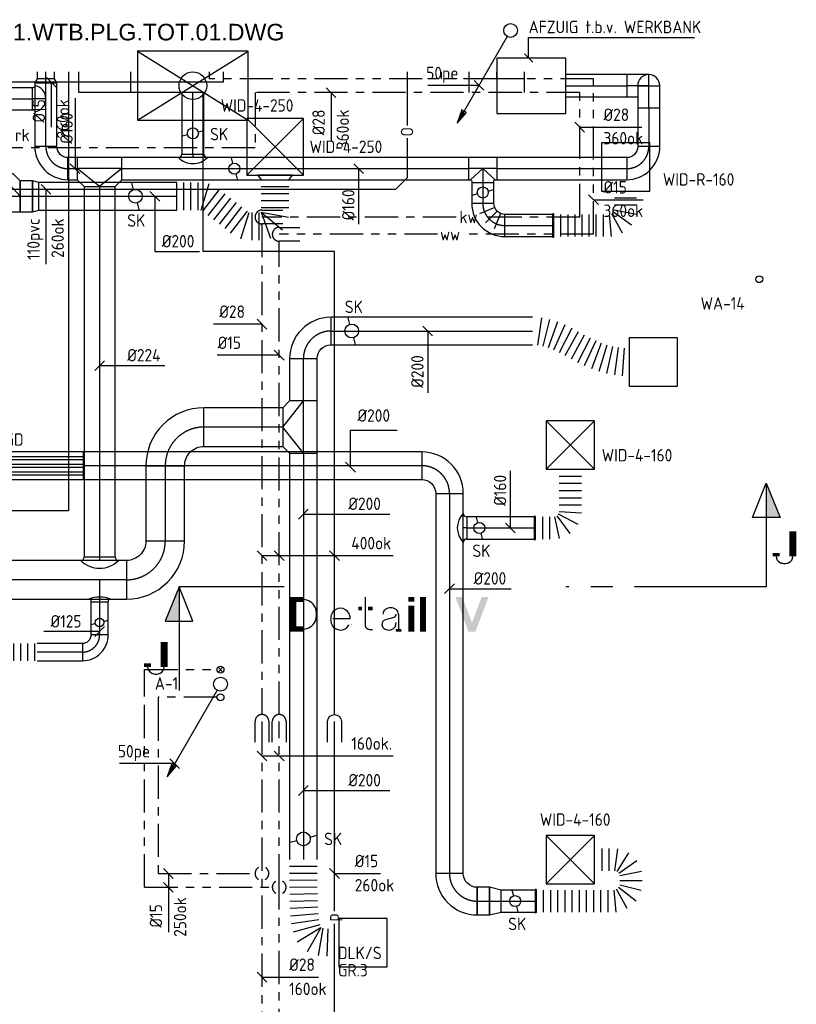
# Model space of a CAD drawing. Header units: millimetres. Extents: x 83336 to 140913, y 137697 to 176199.
# Tile 45 of 45: x 126646 to 132268, y 168753 to 175878. Entities that reach past the tile are written whole.
import ezdxf
from ezdxf.enums import TextEntityAlignment as Align

# ---------------------------------------------------------------- set-up
doc = ezdxf.new("R2010")
doc.units = ezdxf.units.MM
doc.header["$LTSCALE"] = 50
for name, pattern in [('CENTER2', [28.575, 19.05, -3.175, 3.175, -3.175]), ('CENTRE2', [28.575, 19.05, -3.175, 3.175, -3.175]), ('KOUDWATER', [8.4, 4.8, -1.2, 1.2, -1.2]), ('RECIR', [13.2, 4.8, -1.2, 1.2, -1.2, 1.2, -1.2, 1.2, -1.2]), ('WARMWATER', [10.8, 4.8, -1.2, 1.2, -1.2, 1.2, -1.2])]:
    doc.linetypes.add(name, pattern=pattern)
doc.layers.get('0').update_dxf_attribs({"linetype": 'CONTINUOUS'})
for name, color, linetype in [('00---0--FM-TEKST', 7, 'CONTINUOUS'), ('WL52----_PIJL', 2, 'CONTINUOUS'), ('WL522---_ONTL', 4, 'CONTINUOUS'), ('WL530000_WWC', 2, 'RECIR'), ('WL531---_SYMBOOL', 2, 'CONTINUOUS'), ('WL5310--_KW', 2, 'KOUDWATER'), ('WL532---_SYMBOOL', 2, 'CONTINUOUS'), ('WL5320--_WW', 2, 'WARMWATER'), ('WL540000_Z', 1, 'CONTINUOUS'), ('WL5420--_PERSL', 1, 'CONTINUOUS'), ('WL5611--_CV-A', 3, 'CONTINUOUS'), ('WL5771--_T_FLEX-C', 2, 'CONTINUOUS'), ('WL5771--_T_KANAAL-C', 3, 'CONTINUOUS'), ('WL5771--_T_KANAAL-H', 1, 'CONTINUOUS'), ('WL5771--_T_ORNAMENT-C', 2, 'CONTINUOUS'), ('WL5772--_R_FLEX-C', 2, 'CONTINUOUS'), ('WL5772--_R_KANAAL-C', 4, 'CONTINUOUS'), ('WL5772--_R_KANAAL-H', 1, 'CONTINUOUS'), ('WL5772--_R_ORNAMENT-C', 2, 'CONTINUOUS'), ('WL5773--_HARTLIJN', 1, 'CENTER2'), ('WM520---_MATEN-B', 1, 'CONTINUOUS'), ('WM530---_MATEN-B', 1, 'CONTINUOUS'), ('WM540---_MATEN-B', 1, 'CONTINUOUS'), ('WM570---_R_MATEN-B', 1, 'CONTINUOUS'), ('WM570---_T_MATEN-B', 1, 'CONTINUOUS'), ('WM5771--_T_MATEN-B', 1, 'CONTINUOUS'), ('WM5772--_R_MATEN-B', 1, 'CONTINUOUS'), ('WT52----_BIJSCHRIFT', 7, 'CONTINUOUS'), ('WT522---_CODE', 1, 'CONTINUOUS'), ('WT531---_CODE', 1, 'CONTINUOUS'), ('WT532---_CODE', 1, 'CONTINUOUS'), ('WT542---_CODE', 1, 'CONTINUOUS'), ('WT5771--_BIJSCHRIFT', 7, 'CONTINUOUS'), ('WT5772--_BIJSCHRIFT', 7, 'CONTINUOUS')]:
    doc.layers.add(name, color=color, linetype=linetype)
doc.styles.add('1', font='BUROTEXT', dxfattribs={"height": 90})
doc.styles.add('LZ-MAATVOEREN', font='simplex.shx')
doc.styles.add('MAATVOERING', font='iso.shx')
doc.styles.add('NORTXT', font='isocp.shx')
doc.styles.add('SA-BEMATEN', font='iso.shx')
doc.styles.get("Standard").update_dxf_attribs({"font": 'iso.shx'})
doc.dimstyles.get("Standard").update_dxf_attribs({"dimtxt": 0.18, "dimasz": 0.18, "dimexe": 0.18, "dimexo": 0.0625, "dimgap": 0.09, "dimtad": 0, "dimtih": 1, "dimtoh": 1, "dimdec": 4, "dimzin": 0, "dimdsep": 46, "dimtxsty": 'Standard', "dimcen": 0.09, "dimadec": 0, "dimazin": 0, "dimtfac": 1, "dimtdec": 4, "dimtofl": 0, "dimtmove": 0, "dimatfit": 3, "dimfxl": 1, "dimtolj": 1, "dimtzin": 0, "dimarcsym": 0})

# ---------------------------------------------------------------- blocks, each defined once
blk = doc.blocks.new('KARO')
for p, q in [((1, 0.5), (0, 0.5)), ((0, -0.5), (1, -0.5))]:
    blk.add_line(p, q)
at = {"layer": 'WL5773--_HARTLIJN'}
blk.add_line((0, 0), (1, 0), dxfattribs=at)
blk = doc.blocks.new('OBO28000090H')
blk.add_lwpolyline([(140, -280, 0.414214), (-280, 140), (-280, -140, -0.414214), (-140, -280)], format="xyb", close=True)
at = {"invisible_edges": 15}
for points in [[(-255.7, -142.1), (-207.1, 133.6), (-280, 140), (-280, -140)], [(-232.1, -148.4), (-136.4, 114.7), (-207.1, 133.6), (-255.7, -142.1)], [(-210, -158.8), (-70, 83.7), (-136.4, 114.7), (-232.1, -148.4)], [(-190, -172.8), (-10, 41.7), (-70, 83.7), (-210, -158.8)], [(-172.8, -190), (41.7, -10), (-10, 41.7), (-190, -172.8)], [(-158.8, -210), (83.7, -70), (41.7, -10), (-172.8, -190)], [(-148.4, -232.1), (114.7, -136.4), (83.7, -70), (-158.8, -210)], [(-142.1, -255.7), (133.6, -207.1), (114.7, -136.4), (-148.4, -232.1)], [(-140, -280), (140, -280), (133.6, -207.1), (-142.1, -255.7)]]:
    blk.add_3dface(points, dxfattribs=at)
at = {"layer": 'WL5773--_HARTLIJN'}
blk.add_arc((-280, -280), 280, 0, 90, dxfattribs=at)
blk = doc.blocks.new('OBO20000090H')
blk.add_lwpolyline([(100, -200, 0.414214), (-200, 100), (-200, -100, -0.414214), (-100, -200)], format="xyb", close=True)
at = {"invisible_edges": 15}
for points in [[(-182.6, -101.5), (-147.9, 95.4), (-200, 100), (-200, -100)], [(-165.8, -106), (-97.4, 81.9), (-147.9, 95.4), (-182.6, -101.5)], [(-150, -113.4), (-50, 59.8), (-97.4, 81.9), (-165.8, -106)], [(-135.7, -123.4), (-7.2, 29.8), (-50, 59.8), (-150, -113.4)], [(-123.4, -135.7), (29.8, -7.2), (-7.2, 29.8), (-135.7, -123.4)], [(-113.4, -150), (59.8, -50), (29.8, -7.2), (-123.4, -135.7)], [(-106, -165.8), (81.9, -97.4), (59.8, -50), (-113.4, -150)], [(-101.5, -182.6), (95.4, -147.9), (81.9, -97.4), (-106, -165.8)], [(-100, -200), (100, -200), (95.4, -147.9), (-101.5, -182.6)]]:
    blk.add_3dface(points, dxfattribs=at)
at = {"layer": 'WL5773--_HARTLIJN'}
blk.add_arc((-200, -200), 200, 0, 90, dxfattribs=at)
blk = doc.blocks.new('OTS20020028000H')
blk.add_lwpolyline([(-190, -100), (190, -100), (190, 100), (140, 150), (-140, 150), (-190, 100)], close=True)
at = {"layer": 'WL5772--_R_KANAAL-H'}
blk.add_lwpolyline([(-190, 0), (0, 150), (190, 0)], dxfattribs=at)
at = {"layer": 'WL5773--_HARTLIJN'}
blk.add_line((-190, 0), (190, 0), dxfattribs=at)
blk = doc.blocks.new('ORK20000000')
at = {"layer": 'WL5772--_R_KANAAL-H'}
for p, q in [((48.3, 12.9), (96.6, 25.9)), ((-48.3, -12.9), (-96.6, -25.9))]:
    blk.add_line(p, q, dxfattribs=at)
blk.add_circle((0, 0), 50, dxfattribs=at)
blk = doc.blocks.new('MVLINE')
blk.add_line((35.4, -35.4), (-35.4, 35.4))
blk = doc.blocks.new('OZA28002240900')
blk.add_lwpolyline([(-137, 0, 0.414214), (-112, 25), (112, 25, 0.414214), (137, 0, 0.414214)], format="xyb")
at = {"layer": 'WL5772--_R_KANAAL-H'}
blk.add_arc((0, 137), 193.7, 225, 315, dxfattribs=at)
at = {"layer": 'WL5773--_HARTLIJN'}
blk.add_line((0, 25), (0, 0), dxfattribs=at)
blk = doc.blocks.new('OBO16000090H')
blk.add_lwpolyline([(80, -160, 0.414214), (-160, 80), (-160, -80, -0.414214), (-80, -160)], format="xyb", close=True)
at = {"invisible_edges": 15}
for points in [[(-146.1, -81.2), (-118.3, 76.4), (-160, 80), (-160, -80)], [(-132.6, -84.8), (-77.9, 65.5), (-118.3, 76.4), (-146.1, -81.2)], [(-120, -90.7), (-40, 47.8), (-77.9, 65.5), (-132.6, -84.8)], [(-108.6, -98.7), (-5.7, 23.9), (-40, 47.8), (-120, -90.7)], [(-98.7, -108.6), (23.9, -5.7), (-5.7, 23.9), (-108.6, -98.7)], [(-90.7, -120), (47.8, -40), (23.9, -5.7), (-98.7, -108.6)], [(-84.8, -132.6), (65.5, -77.9), (47.8, -40), (-90.7, -120)], [(-81.2, -146.1), (76.4, -118.3), (65.5, -77.9), (-84.8, -132.6)], [(-80, -160), (80, -160), (76.4, -118.3), (-81.2, -146.1)]]:
    blk.add_3dface(points, dxfattribs=at)
at = {"layer": 'WL5773--_HARTLIJN'}
blk.add_arc((-160, -160), 160, 0, 90, dxfattribs=at)
blk = doc.blocks.new('OTS16016022400H')
blk.add_lwpolyline([(-162, -80), (162, -80), (162, 80), (112, 130), (-112, 130), (-162, 80)], close=True)
at = {"layer": 'WL5772--_R_KANAAL-H'}
blk.add_lwpolyline([(-162, 0), (0, 130), (162, 0)], dxfattribs=at)
at = {"layer": 'WL5773--_HARTLIJN'}
blk.add_line((-162, 0), (162, 0), dxfattribs=at)
blk = doc.blocks.new('ORN_A_RN')
blk.add_circle((0, 0), 0.5)
at = {"color": 1, "style": 'LZ-MAATVOEREN', "flags": 9}
for tag, p in [('ROS_TYPE', (0.633, 0.683)), ('ROS_M3H', (0.633, 0.483)), ('ROS_ZIJDE', (0.633, 0.283)), ('ROS_STAT', (0.633, 0.083))]:
    blk.add_attdef(tag, p, '', height=0.125, dxfattribs=at)
blk = doc.blocks.new('ORN_A_SP')
blk.add_lwpolyline([(-0.5, 0.5), (-0.5, -0.5), (0.5, -0.5), (0.5, 0.5)], close=True)
at = {"color": 1, "style": 'LZ-MAATVOEREN', "flags": 9}
for tag, p in [('ROS_TYPE', (0.6333, 0.6833)), ('ROS_M3H', (0.6333, 0.4833)), ('ROS_ZIJDE', (0.6333, 0.2833)), ('ROS_STAT', (0.6333, 0.0833))]:
    blk.add_attdef(tag, p, '', height=0.125, dxfattribs=at)
blk = doc.blocks.new('OZA16001600900')
blk.add_lwpolyline([(-105, 0, 0.414214), (-80, 25), (80, 25, 0.414214), (105, 0, 0.414214)], format="xyb")
at = {"layer": 'WL5772--_R_KANAAL-H'}
blk.add_arc((0, 105), 148.5, 225, 315, dxfattribs=at)
at = {"layer": 'WL5773--_HARTLIJN'}
blk.add_line((0, 25), (0, 0), dxfattribs=at)
blk = doc.blocks.new('ORK16000000')
at = {"layer": 'WL5772--_R_KANAAL-H'}
for p, q in [((38.6, 10.4), (77.3, 20.7)), ((-38.6, -10.4), (-77.3, -20.7))]:
    blk.add_line(p, q, dxfattribs=at)
blk.add_circle((0, 0), 40, dxfattribs=at)
blk = doc.blocks.new('P5')
at = {"color": 2}
for p, q in [((-750, 0), (-500, 100)), ((-500, 100), (-500, -100)), ((-500, -100), (-750, 0)), ((-750, 0), (0, 0))]:
    blk.add_line(p, q, dxfattribs=at)
blk.add_solid([(-750, 0), (-500, 100), (-500, 0)], dxfattribs=at)
blk = doc.blocks.new('2DEC74')
at = {"color": 0, "const_width": 0.2}
for points in [[(0.5707, 0.2786), (0.5707, 1)], [(0.0893, 0.2786), (0.0893, 0.3786)]]:
    blk.add_lwpolyline(points, dxfattribs=at)
at = {"color": 0}
for points in [[(0.33, 0.07, 0.15, 0.17, -0.105104), (0.207979, 0.095936, 0.17, 0.2, -0.296213), (0.089326, 0.278645, 0.2, 0.2, -0.296213)], [(0.33, 0.07, 0.15, 0.17, 0.105104), (0.452021, 0.095936, 0.17, 0.2, 0.296213), (0.570674, 0.278645, 0.2, 0.2, 0.296213)]]:
    blk.add_lwpolyline(points, format="xyseb", dxfattribs=at)
blk = doc.blocks.new('SS53TP06')
blk.add_circle((0, 0), 0.5)
blk = doc.blocks.new('SS52PY03')
for p, q in [((-6.985, -11.7348), (-7.493, -12.877801)), ((-7.366, -12.9286), (-6.6294, -11.938))]:
    blk.add_line(p, q)
blk.add_lwpolyline([(-0.4826, -0.8636), (-7.7216, -13.4112), (-6.4008, -11.887199), (-7.0612, -11.5062), (-7.7216, -13.4112)])
blk.add_circle((0, 0), 1)
blk = doc.blocks.new('SS53TP09')
for p, q in [((-0.3556, 0.3556), (0.3556, -0.3556)), ((0.3556, 0.3556), (-0.3556, -0.3556))]:
    blk.add_line(p, q)
blk.add_circle((0, 0), 0.5)
blk = doc.blocks.new('2DEC68')
at = {"color": 0}
for points in [[(0.3956, 0.92675, 0.14778, 0.14778, 0), (0.10004, 0.92675, 0.19704, 0.19704, 0), (0.10004, 0.074552, 0.14778, 0.14778, 0), (0.3956, 0.074552, 0.14778, 0.14778, 0)], [(0.3956, 0.92675, 0.14778, 0.177336, -0.296213), (0.737609, 0.704647, 0.177336, 0.19704, -0.105104), (0.781049, 0.500281, 0.19704, 0.19704, -0.105104)], [(0.3956, 0.073764, 0.14778, 0.177336, 0.296213), (0.737609, 0.295868, 0.177336, 0.19704, 0.105104), (0.781049, 0.500233, 0.19704, 0.19704, 0.105104)]]:
    blk.add_lwpolyline(points, format="xyseb", dxfattribs=at)
blk = doc.blocks.new('2DEC101')
at = {"color": 0}
blk.add_lwpolyline([(0.155, 0.38, 0.12, 0.12, 0), (0.655, 0.38, 0.16, 0.16, 0), (0.655, 0.39, 0.16, 0.15, 0.114085), (0.624, 0.521, 0.15, 0.12, 0.286395), (0.375, 0.677, 0.12, 0.15, 0.296507), (0.122, 0.513, 0.15, 0.17, 0.104923), (0.089, 0.361, 0.17, 0.15, 0.105338), (0.122, 0.21, 0.15, 0.12, 0.295836), (0.375, 0.045, 0.12, 0.14, 0.222137), (0.587, 0.144, 0.14, 0.14, 0.175897), (0.611, 0.208, 0.14, 0.14, -0.684201)], format="xyseb", dxfattribs=at)
blk.add_solid([(0.68, 0.208), (0.696, 0.208), (0.67, 0.148)], dxfattribs=at)
blk = doc.blocks.new('2DEC116')
at = {"color": 0}
for points in [[(0.165, 1, 0.17, 0.17, 0), (0.165, 0.195, 0.17, 0.13, 0.414214), (0.295, 0.065, 0.13, 0.13, 0), (0.385, 0.065, 0.13, 0.13, 0)], [(-0.025, 0.67, 0.1, 0.1, 0), (0.08, 0.67, 0.13, 0.13, 0)], [(0.25, 0.67, 0.1, 0.1, 0), (0.385, 0.67, 0.13, 0.13, 0)]]:
    blk.add_lwpolyline(points, format="xyseb", dxfattribs=at)
blk = doc.blocks.new('2DEC97')
at = {"color": 0}
for points in [[(0.497266, 0.506316, 0.04, 0.1, -0.334595), (0.42483, 0.41019, 0.1, 0.12, 0), (0.184514, 0.341281, 0.12, 0.16, 0.334595), (0.083103, 0.206704, 0.16, 0.14, 0.198912), (0.124109, 0.107709, 0.14, 0.04, 0.668179), (0.499672, 0.263273, 0.04, 0.04, 0.668179)], [(0.112966, 0.506316, 0.1615, 0.133, -0.240079), (0.179539, 0.636973, 0.133, 0.114, -0.158384), (0.335889, 0.687774, 0.114, 0.133, -0.158384), (0.49224, 0.636973, 0.133, 0.1615, -0.240079), (0.558813, 0.506316, 0.1615, 0.1615, 0), (0.558813, 0.073816, 0.1615, 0.1615, 0)]]:
    blk.add_lwpolyline(points, format="xyseb", dxfattribs=at)
for points in [[(0.647977, 0.02589), (0.486155, 0.02589), (0.640391, 0.074437), (0.477976, 0.074437)], [(0.658091, 0.001616), (0.49374, 0.001616), (0.647977, 0.02589), (0.486155, 0.02589)]]:
    blk.add_solid(points, dxfattribs=at)
blk = doc.blocks.new('2DEC105')
at = {"color": 0, "const_width": 0.17}
for points in [[(0.085, 1), (0.085, 0.87)], [(0.085, 0), (0.085, 0.75)]]:
    blk.add_lwpolyline(points, dxfattribs=at)
blk = doc.blocks.new('2DEC108')
at = {"color": 0, "const_width": 0.17}
blk.add_lwpolyline([(0.085, 0), (0.085, 1)], dxfattribs=at)
blk = doc.blocks.new('BO_WZ')
blk.add_lwpolyline([(-1.5, 0.5), (0, 0.5, -1), (0, -0.5), (-1.5, -0.5)], format="xyb")
at = {"invisible_edges": 15}
for points in [[(-0.6, 0.5, 0), (-0.6, -0.5, 0), (0, -0.5, 0), (0, 0.5, 0)], [(0, 0, 0), (0.155, 0.476, 0), (0, 0.5, 0)], [(0, 0, 0), (0.294, 0.405, 0), (0.155, 0.476, 0)], [(0, 0, 0), (0.405, 0.294, 0), (0.294, 0.405, 0)], [(0, 0, 0), (0.476, 0.155, 0), (0.405, 0.294, 0)], [(0, 0, 0), (0.5, 0, 0), (0.476, 0.155, 0)], [(0, 0, 0), (0, -0.5, 0), (0.155, -0.476, 0)], [(0, 0, 0), (0.155, -0.476, 0), (0.294, -0.405, 0)], [(0, 0, 0), (0.294, -0.405, 0), (0.405, -0.294, 0)], [(0, 0, 0), (0.405, -0.294, 0), (0.476, -0.155, 0)], [(0, 0, 0), (0.476, -0.155, 0), (0.5, 0, 0)]]:
    blk.add_3dface(points, dxfattribs=at)
blk = doc.blocks.new('BO1_WZ')
for start, end in [(30, 150), (210, 330)]:
    blk.add_arc((0, 0), 0.5, start, end)
at = {"invisible_edges": 15}
blk.add_3dface([(-0.01, 0.49), (-0.01, -0.49), (0.01, -0.49), (0.01, 0.49)], dxfattribs=at)
blk = doc.blocks.new('2DEC86')
at = {"color": 0}
for points in [[(0, 1), (0.2, 1), (0.38, 0), (0.58, 0)], [(0.38, 0), (0.58, 0), (0.76, 1), (0.96, 1)]]:
    blk.add_solid(points, dxfattribs=at)
blk = doc.blocks.new('OTS22422420000H')
blk.add_lwpolyline([(-150, -112), (150, -112), (150, 112), (100, 162), (-100, 162), (-150, 112)], close=True)
at = {"layer": 'WL5771--_T_KANAAL-H'}
blk.add_lwpolyline([(-150, 0), (0, 162), (150, 0)], dxfattribs=at)
at = {"layer": 'WL5773--_HARTLIJN'}
blk.add_line((-150, 0), (150, 0), dxfattribs=at)
blk = doc.blocks.new('OVF22400900VF')
blk.add_lwpolyline([(0, -112), (90, -112), (90, 112), (0, 112)], close=True)
at = {"layer": 'WL5773--_HARTLIJN'}
blk.add_line((0, 0), (90, 0), dxfattribs=at)
blk = doc.blocks.new('OSV2242000440G')
blk.add_lwpolyline([(0, -112), (44, -100), (44, 100), (0, 112)], close=True)
at = {"layer": 'WL5773--_HARTLIJN'}
blk.add_line((0, 0), (44, 0), dxfattribs=at)
blk = doc.blocks.new('OVF20000900VF')
blk.add_lwpolyline([(0, -100), (90, -100), (90, 100), (0, 100)], close=True)
at = {"layer": 'WL5773--_HARTLIJN'}
blk.add_line((0, 0), (90, 0), dxfattribs=at)
blk = doc.blocks.new('OSV2001600850G')
blk.add_lwpolyline([(0, -100), (85, -80), (85, 80), (0, 100)], close=True)
at = {"layer": 'WL5773--_HARTLIJN'}
blk.add_line((0, 0), (85, 0), dxfattribs=at)
blk = doc.blocks.new('OZA20001600900')
blk.add_lwpolyline([(-105, 0, 0.414214), (-80, 25), (80, 25, 0.414214), (105, 0, 0.414214)], format="xyb")
at = {"layer": 'WL5771--_T_KANAAL-H'}
blk.add_arc((0, 105), 148.5, 225, 315, dxfattribs=at)
at = {"layer": 'WL5773--_HARTLIJN'}
blk.add_line((0, 25), (0, 0), dxfattribs=at)
blk = doc.blocks.new('VDE200200000100000')
blk.add_lwpolyline([(0, -100), (1000, -100), (1000, 100), (0, 100)], close=True)
at = {"layer": 'WL5771--_T_KANAAL-H'}
for p, q in [((0, 66.7), (1000, 66.7)), ((0, 44.4), (1000, 44.4)), ((0, 11.1), (1000, 11.1)), ((0, -11.1), (1000, -11.1)), ((0, -44.4), (1000, -44.4)), ((0, -66.7), (1000, -66.7))]:
    blk.add_line(p, q, dxfattribs=at)
blk = doc.blocks.new('OZA2800125090NZ')
blk.add_lwpolyline([(77.5, 140, -0.414214), (62.5, 155), (62.5, 159), (-62.5, 159), (-62.5, 155, -0.414214), (-77.5, 140, -0.414214)], format="xyb")
at = {"layer": 'WL5772--_R_KANAAL-H'}
blk.add_arc((0, 336.6), 211.3, 248.48364, 291.51636, dxfattribs=at)
at = {"layer": 'WL5773--_HARTLIJN'}
blk.add_line((0, 0), (0, 159), dxfattribs=at)
blk = doc.blocks.new('ORK12500000')
at = {"layer": 'WL5772--_R_KANAAL-H'}
for p, q in [((30.2, 8.1), (60.4, 16.2)), ((-30.2, -8.1), (-60.4, -16.2))]:
    blk.add_line(p, q, dxfattribs=at)
blk.add_circle((0, 0), 31.2, dxfattribs=at)
blk = doc.blocks.new('OBO12500090H')
blk.add_lwpolyline([(62.5, -125, 0.414214), (-125, 62.5), (-125, -62.5, -0.414214), (-62.5, -125)], format="xyb", close=True)
at = {"invisible_edges": 15}
for points in [[(-114.1, -63.4), (-92.4, 59.7), (-125, 62.5), (-125, -62.5)], [(-103.6, -66.3), (-60.9, 51.2), (-92.4, 59.7), (-114.1, -63.4)], [(-93.8, -70.9), (-31.3, 37.4), (-60.9, 51.2), (-103.6, -66.3)], [(-84.8, -77.1), (-4.5, 18.6), (-31.3, 37.4), (-93.8, -70.9)], [(-77.1, -84.8), (18.6, -4.5), (-4.5, 18.6), (-84.8, -77.1)], [(-70.9, -93.8), (37.4, -31.3), (18.6, -4.5), (-77.1, -84.8)], [(-66.3, -103.6), (51.2, -60.9), (37.4, -31.3), (-70.9, -93.8)], [(-63.4, -114.1), (59.7, -92.4), (51.2, -60.9), (-66.3, -103.6)], [(-62.5, -125), (62.5, -125), (59.7, -92.4), (-63.4, -114.1)]]:
    blk.add_3dface(points, dxfattribs=at)
at = {"layer": 'WL5773--_HARTLIJN'}
blk.add_arc((-125, -125), 125, 0, 90, dxfattribs=at)
blk = doc.blocks.new('FLLINE125')
blk.add_line((0, -62.5), (0, 62.5))
blk = doc.blocks.new('OEX1250036900')
for p in [(-318.9, 0), (-268.9, 0), (-218.9, 0), (-168.9, 0), (-118.9, 0), (-68.9, 0), (-18.9, 0)]:
    blk.add_blockref('FLLINE125', p)
blk = doc.blocks.new('ORN_A_')
blk.add_lwpolyline([(-0.5, 0.5), (-0.5, -0.5), (0.5, -0.5), (0.5, 0.5)], close=True)
at = {"color": 1, "style": 'LZ-MAATVOEREN', "flags": 9}
for tag, p in [('ROS_TYPE', (0.633, 0.683)), ('ROS_M3H', (0.633, 0.483)), ('ROS_ZIJDE', (0.633, 0.283)), ('ROS_STAT', (0.633, 0.083))]:
    blk.add_attdef(tag, p, '', height=0.125, dxfattribs=at)
blk = doc.blocks.new('ORN_T_4')
for p, q in [((0.5, 0.5), (-0.5, -0.5)), ((0.5, -0.5), (-0.5, 0.5))]:
    blk.add_line(p, q)
blk.add_lwpolyline([(-0.5, 0.5), (-0.5, -0.5), (0.5, -0.5), (0.5, 0.5)], close=True)
at = {"color": 1, "style": 'LZ-MAATVOEREN', "flags": 9}
for tag, p in [('ROS_TYPE', (0.633, 0.683)), ('ROS_M3H', (0.633, 0.483)), ('ROS_ZIJDE', (0.633, 0.283)), ('ROS_STAT', (0.633, 0.083))]:
    blk.add_attdef(tag, p, '', height=0.125, dxfattribs=at)
blk = doc.blocks.new('FLLINE200')
blk.add_line((0, -100), (0, 100))
blk = doc.blocks.new('OEX2000074200')
for p, rotation in [((49.8, -4.2), 172.1788804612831), ((98.9, -13.6), 166.0526827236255), ((146.7, -28.1), 160.3817021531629), ((193, -46.9), 155.7742733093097), ((238, -68.7), 152.6460231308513), ((282.1, -92.4), 151.1591928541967), ((325.8, -116.5), 151.2781213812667), ((369.9, -140.1), 152.8413475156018), ((414.9, -161.9), 155.6018180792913), ((461.1, -181.1), 159.2471767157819), ((508.4, -197.1), 163.4286185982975), ((556.8, -209.5), 167.808745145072), ((606.1, -218.2), 172.1118241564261), ((655.8, -223.3), 176.1520198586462)]:
    blk.add_blockref('FLLINE200', p, dxfattribs=dict(rotation=rotation))
blk = doc.blocks.new('OEX2000078400')
for p, rotation in [((0, -50), 90.02105826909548), ((0.1, -100), 90.09541793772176), ((0.2, -150), 90.24602598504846), ((0.5, -200), 90.50831861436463), ((1.1, -250), 90.9393795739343), ((2.2, -300), 91.63616523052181), ((4.1, -349.9), 92.77492065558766), ((7.3, -399.8), 94.70572606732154), ((12.8, -449.5), 98.21008440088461), ((22.6, -498.5), 105.2999461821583), ((41.4, -544.6), 121.423580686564), ((76.6, -579.4), 150.2530988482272), ((123.8, -595), 170.3360871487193), ((173.6, -599.6), 177.8333464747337), ((223.6, -600.2), 180.1642576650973)]:
    blk.add_blockref('FLLINE200', p, dxfattribs=dict(rotation=rotation))
blk = doc.blocks.new('OSV2502000350K')
blk.add_lwpolyline([(-35, -125), (0, -100), (0, 100), (-35, 125)], close=True)
blk = doc.blocks.new('OEX20000107500')
for p in [(0, 0), (51.2, 0), (102.4, 0), (153.6, 0)]:
    blk.add_blockref('FLLINE200', p)
for p, rotation in [((204.4, -4.1), 343.3750714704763), ((711, 120), 270), ((248.3, -29.7), 322.1482158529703), ((288.7, -61.2), 322.1482158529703), ((711, 68.8), 90), ((711, 17.6), 90), ((329.1, -92.6), 322.1482158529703), ((369.5, -124), 322.1482158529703), ((711, -33.6), 90), ((410, -155.4), 322.1482158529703), ((450.4, -186.8), 322.1482158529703), ((494.1, -212.8), 342.714335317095), ((544.8, -217.2), 0.1274418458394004), ((596, -217.1), 0.1274418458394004), ((711, -84.8), 90), ((709.4, -135.9), 79.62708012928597), ((687.8, -181.7), 49.99895353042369), ((646.5, -210.9), 20.37082693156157)]:
    blk.add_blockref('FLLINE200', p, dxfattribs=dict(rotation=rotation))
blk = doc.blocks.new('OBP1601600090ZH')
blk.add_lwpolyline([(-80, -160), (80, -160), (80, 0, 1), (-80, 0)], format="xyb", close=True)
at = {"layer": 'WL5773--_HARTLIJN'}
for points in [[(0, -160), (0, 80)], [(-80, 0), (80, 0)]]:
    blk.add_lwpolyline(points, dxfattribs=at)
blk = doc.blocks.new('OBP1601600090ZH_0')
at = {"layer": 'WL5772--_R_KANAAL-C'}
blk.add_lwpolyline([(0, 80), (-160, 80), (-160, -80), (-80, -80)], dxfattribs=at)
at = {"layer": 'WL5773--_HARTLIJN'}
blk.add_line((0, 0), (-160, 0), dxfattribs=at)
blk = doc.blocks.new('OTS16016016000NH')
blk.add_lwpolyline([(-104.5, -80), (104.5, -80), (104.5, 80), (90, 80, -0.414214), (80, 90), (80, 100), (-80, 100), (-80, 90, -0.414214), (-90, 80), (-104.5, 80)], format="xyb", close=True)
at = {"layer": 'WL5772--_R_KANAAL-H'}
blk.add_lwpolyline([(-90, 80), (0, 0.1), (90, 80)], dxfattribs=at)
at = {"layer": 'WL5773--_HARTLIJN'}
for p, q in [((0, 0), (0, 100)), ((-104.5, 0), (104.5, 0))]:
    blk.add_line(p, q, dxfattribs=at)
blk = doc.blocks.new('OBP1601600090H')
for p, q in [((-129.4, -86.1), (-83.5, 24.8)), ((-103.4, -103.4), (-18.6, -18.6)), ((-86.1, -129.4), (24.8, -83.5))]:
    blk.add_line(p, q)
blk.add_lwpolyline([(80, -160, 0.414214), (-160, 80), (-160, -80, -0.414214), (-80, -160)], format="xyb", close=True)
at = {"layer": 'WL5773--_HARTLIJN'}
blk.add_arc((-160, -160), 160, 0, 90, dxfattribs=at)
blk = doc.blocks.new('OZA1600160090NZ')
blk.add_lwpolyline([(95, 80, -0.414214), (80, 95), (80, 100), (-80, 100), (-80, 95, -0.414214), (-95, 80, -0.414214)], format="xyb")
at = {"layer": 'WL5772--_R_KANAAL-H'}
blk.add_arc((0, 96.5), 96.4, 189.86134, 350.13866, dxfattribs=at)
at = {"layer": 'WL5773--_HARTLIJN'}
blk.add_line((0, 0), (0, 100), dxfattribs=at)
blk = doc.blocks.new('OSV1601250300G')
blk.add_lwpolyline([(0, -80), (30, -62.5), (30, 62.5), (0, 80)], close=True)
at = {"layer": 'WL5773--_HARTLIJN'}
blk.add_line((0, 0), (30, 0), dxfattribs=at)
blk = doc.blocks.new('OVS0160B')
blk.add_lwpolyline([(5, -80), (5, 80, 1), (-5, 80), (-5, -80, 1)], format="xyb", close=True)
at = {"layer": 'WL5773--_HARTLIJN'}
blk.add_line((5, 0), (-5, 0), dxfattribs=at)
blk = doc.blocks.new('FLLINE160')
blk.add_line((0, -80), (0, 80))
blk = doc.blocks.new('OEX16000114000')
for p in [(420.7, 300), (0, 0), (51.8, 0), (103.6, 0), (155.4, 0), (207.3, 0), (259.1, 0), (310.9, 0), (362.7, 0), (414.5, 0), (466.3, 0), (518.1, 0)]:
    blk.add_blockref('FLLINE160', p)
for p, rotation in [((472.5, 300), 180), ((524.4, 300), 180), ((576.1, 298.7), 171.7234030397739), ((624.5, 281.1), 148.3478386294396), ((661.9, 245.8), 124.9722742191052), ((682.2, 198.5), 101.5967098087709), ((684.8, 146.9), 89.9999999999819), ((569.9, 0.6), 5.471689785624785), ((619.1, 15.8), 28.84725419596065), ((658.2, 49.2), 52.22281860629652), ((680.8, 95.4), 75.59838301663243)]:
    blk.add_blockref('FLLINE160', p, dxfattribs=dict(rotation=rotation))
blk = doc.blocks.new('OEX1600062500')
for p, rotation in [((252, 425), 270), ((252, 372.9), 90), ((252, 320.8), 90), ((252, 268.6), 90), ((252, 216.5), 90), ((252, 164.4), 90), ((156.2, 2.5), 11.64778717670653), ((203.4, 23.6), 36.53434114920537), ((237.4, 62.6), 61.42089512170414), ((251.7, 112.3), 86.30744909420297)]:
    blk.add_blockref('FLLINE160', p, dxfattribs=dict(rotation=rotation))
for p in [(0, 0), (52.1, 0), (104.2, 0)]:
    blk.add_blockref('FLLINE160', p)
blk = doc.blocks.new('OEX1600071700')
for p, rotation in [((519, 248.7), 270), ((519, 197.5), 90), ((519, 146.3), 90), ((409.5, 0.4), 4.581045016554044), ((458.1, 15.1), 29.22617179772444), ((496.1, 48.8), 53.87129857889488), ((516.6, 95.3), 78.51642536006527)]:
    blk.add_blockref('FLLINE160', p, dxfattribs=dict(rotation=rotation))
for p in [(0, 0), (51.2, 0), (102.4, 0), (153.6, 0), (204.7, 0), (255.9, 0), (307.1, 0), (358.3, 0)]:
    blk.add_blockref('FLLINE160', p)

msp = doc.modelspace()

# ---------------------------------------------------------------- linework, layer by layer
at = {"color": 2, "linetype": 'CENTRE2'}
for p, q in [((128559.78678, 171775), (127800, 171775)), ((132050, 171775), (130600, 171775))]:
    msp.add_line(p, q, dxfattribs=at)
at = {"layer": 'WL522---_ONTL'}
for p, q in [((129450, 175500), (129450, 175111.66667)), ((129450, 175021.66667), (129450, 174733)), ((129367, 174650), (125926.7767, 174650))]:
    msp.add_line(p, q, dxfattribs=at)
at = {"layer": 'WL522---_ONTL', "extrusion": (0, 0, -1)}
msp.add_line((129367, 174650), (129450, 174733), dxfattribs=at)
at = {"layer": 'WL530000_WWC'}
msp.add_line((128020, 175450), (128020, 175500), dxfattribs=at)
at = {"layer": 'WL5310--_KW'}
for p, q in [((129900, 175350), (129900, 175500)), ((130300, 175350), (130300, 175500)), ((130700, 175350), (128350, 175350)), ((128350, 175350), (128350, 174950)), ((130700, 174450), (130700, 175350)), ((128350, 174950), (126050, 174950)), ((129805, 174450), (128400, 174450)), ((130700, 174450), (129985, 174450)), ((128400, 174400), (128400, 170850)), ((128075, 170975), (127650, 170975)), ((127650, 170975), (127650, 170900)), ((127650, 170900), (127650, 169700)), ((128400, 170800), (128400, 166325)), ((127650, 169700), (128350, 169700))]:
    msp.add_line(p, q, dxfattribs=at)
at = {"layer": 'WL5320--_WW'}
for p, q in [((128300, 175450), (128300, 175500)), ((129700, 175450), (129700, 175500)), ((130100, 175450), (130100, 175500)), ((130100, 175450), (128020, 175450)), ((130300, 175450), (130100, 175450)), ((130800, 175450), (130300, 175450)), ((130800, 174325), (130800, 175450)), ((129671.66667, 174325), (128525, 174325)), ((128525, 170850), (128525, 174275)), ((130800, 174325), (129851.66667, 174325)), ((127550, 171000), (127550, 171175)), ((127550, 171175), (128075, 171175)), ((127550, 169600), (127550, 171000)), ((128525, 169600), (128525, 170800)), ((127550, 169600), (128475, 169600)), ((128525, 166200), (128525, 169600))]:
    msp.add_line(p, q, dxfattribs=at)
at = {"layer": 'WL540000_Z'}
for p, q in [((128120, 175500), (128120, 175425)), ((128120, 175425), (125641.11652, 175425))]:
    msp.add_line(p, q, dxfattribs=at)
at = {"layer": 'WL5420--_PERSL'}
for p, q in [((127075, 175350), (127075, 175500)), ((127450, 175350), (127450, 175500)), ((127975, 175350), (127075, 175350)), ((127975, 174200), (127975, 175350)), ((128925, 174200), (127975, 174200)), ((128925, 170850), (128925, 174200)), ((128925, 169426.25), (128925, 170800)), ((128925, 166450), (128925, 169336.25))]:
    msp.add_line(p, q, dxfattribs=at)
at = {"layer": 'WL5611--_CV-A'}
for p, q in [((127000, 175500), (127000, 172325)), ((127000, 172325), (123800, 172325))]:
    msp.add_line(p, q, dxfattribs=at)
at = {"layer": 'WL5772--_R_ORNAMENT-C'}
for p, q in [((127500, 175650), (128300, 175150)), ((127500, 175150), (128300, 175650))]:
    msp.add_line(p, q, dxfattribs=at)
at = {"layer": 'WM520---_MATEN-B'}
for points in [[(129971.25785, 175402.15893), (129946.25785, 175402.15893), (129601.60188, 175402.15893)], [(126836.23879, 174650), (126836.23879, 174375), (126836.23879, 174109.16408)], [(127775, 170494.66726), (127714.24342, 170494.66726), (127369.58745, 170494.66726)]]:
    msp.add_lwpolyline(points, dxfattribs=at)
at = {"layer": 'WM530---_MATEN-B'}
for points in [[(128900, 175350), (128900, 175250), (128900, 175000.40276)], [(130700, 175100), (130900, 175100), (131150, 175100)], [(130800, 174575), (130900, 174575), (131158.47726, 174575)], [(128400, 173675), (128300, 173675), (128050.40276, 173675)], [(128525, 173450), (128300, 173450), (128076.11704, 173450)], [(128400, 172000), (128975, 172000), (129350, 172000)], [(128400, 170550), (128975, 170550), (129350, 170550)], [(127722.49415, 169700), (127722.49415, 169500), (127722.49415, 169276.11704)], [(128400, 168950), (128525, 168950), (128809.19154, 168950)]]:
    msp.add_lwpolyline(points, dxfattribs=at)
at = {"layer": 'WM540---_MATEN-B'}
for points in [[(126875, 175425), (126875, 175325), (126875, 175101.11704)], [(128925, 169700), (129000, 169700), (129258.47726, 169700)]]:
    msp.add_lwpolyline(points, dxfattribs=at)
at = {"layer": 'WM570---_R_MATEN-B'}
msp.add_lwpolyline([(127225, 171450.49616), (127144.08338, 171450.49616), (126821.81641, 171450.49616)], dxfattribs=at)
at = {"layer": 'WM570---_T_MATEN-B'}
msp.add_lwpolyline([(129041.23559, 172640), (129041.23559, 172906.48927), (129377.8455, 172906.48927)], dxfattribs=at)
at = {"layer": 'WM5771--_T_MATEN-B'}
for points in [[(127625, 174600), (127625, 174200), (127946.88095, 174200)], [(130198.4271, 172200), (130198.4271, 172310), (130198.4271, 172612.59523)], [(129757.5, 171760), (129882.5, 171760), (130204.38095, 171760)]]:
    msp.add_lwpolyline(points, dxfattribs=at)
at = {"layer": 'WM5772--_R_MATEN-B'}
for points in [[(127047.30108, 175310.25362), (127047.30108, 175185.25362), (127047.30108, 174800)], [(129100, 174800), (129100, 174700), (129100, 174397.40477)], [(129600, 173625), (129600, 173500), (129600, 173178.11905)], [(127225, 173375), (127375, 173375), (127696.88095, 173375)], [(128700, 172300), (128825, 172300), (129325, 172300)], [(128700, 170300), (128825, 170300), (129325, 170300)]]:
    msp.add_lwpolyline(points, dxfattribs=at)

# ---------------------------------------------------------------- block references
at = {"color": 2, "rotation": 270}
msp.add_blockref('P5', (132050, 171775), dxfattribs=at)
at = {"color": 2, "xscale": 250.25, "yscale": 250, "zscale": 250.25}
for name, p in [('2DEC74', (132100, 171925)), ('2DEC68', (128600, 171450)), ('2DEC116', (129105, 171450)), ('2DEC105', (129460, 171450)), ('2DEC108', (129545, 171450)), ('2DEC101', (128875, 171450)), ('2DEC97', (129247.5, 171450)), ('2DEC86', (129800, 171450)), ('2DEC74', (127550, 171125))]:
    msp.add_blockref(name, p, dxfattribs=at)
at = {"color": 2, "xscale": -1, "rotation": 90}
msp.add_blockref('P5', (127800, 171025), dxfattribs=at)
at = {"layer": 'WL52----_PIJL', "xscale": 50, "yscale": 50, "zscale": 50}
for p in [(130200, 175800), (128100, 171070)]:
    msp.add_blockref('SS52PY03', p, dxfattribs=at)
at = {"layer": 'WL531---_SYMBOOL', "xscale": 50, "yscale": 50, "zscale": 50, "rotation": 180}
msp.add_blockref('SS53TP06', (132000, 174000), dxfattribs=at)
at = {"layer": 'WL531---_SYMBOOL', "xscale": 50, "yscale": 50, "zscale": 50}
msp.add_blockref('SS53TP06', (128100, 170975), dxfattribs=at)
at = {"layer": 'WL5310--_KW', "xscale": 100, "yscale": 100, "zscale": 100}
for name, p, rotation in [('BO_WZ', (128400, 174450), 180), ('BO_WZ', (128400, 170800), 90), ('BO1_WZ', (128400, 169700), 270)]:
    msp.add_blockref(name, p, dxfattribs=dict(at, rotation=rotation))
at = {"layer": 'WL532---_SYMBOOL', "xscale": 50, "yscale": 50, "zscale": 50}
msp.add_blockref('SS53TP09', (128100, 171175), dxfattribs=at)
at = {"layer": 'WL5320--_WW', "xscale": 100, "yscale": 100, "zscale": 100}
for name, p, rotation in [('BO_WZ', (128525, 174325), 180), ('BO_WZ', (128525, 170800), 90), ('BO1_WZ', (128525, 169600), 90)]:
    msp.add_blockref(name, p, dxfattribs=dict(at, rotation=rotation))
at = {"layer": 'WL5420--_PERSL', "xscale": 100, "yscale": 100, "zscale": 100, "rotation": 90}
msp.add_blockref('BO_WZ', (128925, 170800), dxfattribs=at)
at = {"layer": 'WL5771--_T_FLEX-C'}
for name, p in [('OEX1600062500', (130380.52824, 172200)), ('OEX16000114000', (130386.77448, 169500))]:
    msp.add_blockref(name, p, dxfattribs=at)
at = {"layer": 'WL5771--_T_KANAAL-C'}
for name, p in [('OTS22422420000H', (126500, 174600)), ('OVF22400900VF', (126650, 174600)), ('OSV2242000440G', (126740, 174600)), ('VDE200200000100000', (126107.5, 172650)), ('OBO20000090H', (129757.5, 172650)), ('OVS0160B', (130375.52824, 172200)), ('OVF20000900VF', (129957.5, 169500)), ('OSV2001600850G', (130047.5, 169500)), ('OVS0160B', (130381.77448, 169500))]:
    msp.add_blockref(name, p, dxfattribs=at)
for p, xscale, yscale, zscale in [((126784, 174600), 1000, 200, 200), ((129882.5, 172200), 488.0282381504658, 160, 160), ((130132.5, 169500), 244.2744796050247, 160, 160)]:
    msp.add_blockref('KARO', p, dxfattribs=dict(at, xscale=xscale, yscale=yscale, zscale=zscale))
for name, p, rotation in [('ORK20000000', (127484, 174600), 90), ('OSV2502000350K', (128495, 174718.55352), 270), ('OZA20001600900', (129857.5, 172200), 270), ('ORK16000000', (129973.60071, 172200), 270), ('OBO20000090H', (129757.5, 169500), 180), ('ORK16000000', (130232.5, 169500), 270)]:
    msp.add_blockref(name, p, dxfattribs=dict(at, rotation=rotation))
at = {"layer": 'WL5771--_T_KANAAL-C', "yscale": 200, "zscale": 200}
for p, xscale, rotation in [((129557.5, 172650), 2450, 180), ((129757.5, 172450), 2750, 270)]:
    msp.add_blockref('KARO', p, dxfattribs=dict(at, xscale=xscale, rotation=rotation))
at = {"layer": 'WL5771--_T_ORNAMENT-C', "xscale": 410, "yscale": 410, "zscale": 410, "rotation": 270}
msp.add_blockref('ORN_T_4', (128495, 174958.55352), dxfattribs=at)
at = {"layer": 'WL5771--_T_ORNAMENT-C', "xscale": 350, "yscale": 350, "zscale": 350}
for p in [(130632.5, 172800), (130632.5, 169800)]:
    msp.add_blockref('ORN_T_4', p, dxfattribs=at)
at = {"layer": 'WL5772--_R_FLEX-C'}
for name, p in [('OEX20000107500', (127784, 174600)), ('OEX1600071700', (130513.18228, 174388.55352)), ('OEX2000074200', (130359.45264, 173625)), ('OEX1250036900', (126773.87072, 171301.34232)), ('OEX2000078400', (128700, 169800))]:
    msp.add_blockref(name, p, dxfattribs=at)
at = {"layer": 'WL5772--_R_KANAAL-C'}
for p, xscale, yscale, zscale, rotation in [((126836.07026, 175449.88375), 50.11625336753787, 125, 125, 89.99999999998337), ((126836.07026, 174960), 459.8837466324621, 160, 160, 90), ((127900, 174905), 445, 160, 160, 90), ((131200, 175240), 280, 160, 160, 270), ((129998.4014, 174700), 151.4464821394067, 160, 160, 270), ((127225, 174670), 2680, 224, 224, 270), ((130158.4014, 174388.55352), 344.780873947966, 160, 160, 359.9999999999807), ((128700, 173120), 305, 200, 200, 90), ((128550, 172930), 570, 280, 280, 180), ((128700, 172740), 2940, 200, 200, 270), ((127700, 172650), 545, 280, 280, 270), ((127420, 171825), 3545, 280, 280, 180), ((127225, 171666), 239.6576842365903, 125, 125, 270), ((127100, 171301.34232), 326.1292768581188, 125, 125, 180)]:
    msp.add_blockref('KARO', p, dxfattribs=dict(at, xscale=xscale, yscale=yscale, zscale=zscale, rotation=rotation))
for p, xscale, yscale, zscale in [((130600, 175400), 440, 160, 160), ((125960, 175305.77385), 776.0702616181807, 160, 160), ((126996.07026, 174800), 66.9297383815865, 160, 160), ((127387, 174800), 2506.901402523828, 160, 160), ((130102.9014, 174800), 937.0985974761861, 160, 160), ((128900, 173625), 1459.452637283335, 200, 200)]:
    msp.add_blockref('KARO', p, dxfattribs=dict(at, xscale=xscale, yscale=yscale, zscale=zscale))
for name, p in [('OBP1601600090ZH_0', (131200, 175400)), ('OBP1601600090ZH', (131200, 175400)), ('ORK16000000', (127900, 175055)), ('OZA16001600900', (127900, 174880)), ('OZA28002240900', (127225, 171965)), ('ORK12500000', (127225, 171516)), ('ORK20000000', (128700, 169950))]:
    msp.add_blockref(name, p, dxfattribs=at)
for name, p, rotation in [('OSV1601250300G', (126836.07026, 175419.88375), 90), ('OZA1600160090NZ', (126836.07026, 175305.77385), 90), ('OBO16000090H', (126836.07026, 174800), 180), ('OBO16000090H', (131200, 174800), 270), ('OTS16016022400H', (127225, 174800), 180), ('ORK16000000', (128200, 174800), 90), ('OTS16016016000NH', (129998.4014, 174800), 179.999999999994), ('ORK16000000', (129998.4014, 174627.44613), 180), ('OBP1601600090H', (129998.4014, 174388.55352), 180.0000000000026), ('OVS0160B', (130508.18228, 174388.55352), 359.9999999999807), ('OBO20000090H', (128700, 173625), 90), ('ORK20000000', (129050, 173625), 90), ('OBO28000090H', (127700, 172930), 90), ('OTS20020028000H', (128700, 172930), 90), ('OBO28000090H', (127700, 171825), 270), ('OZA2800125090NZ', (127225, 171825), 180), ('OBO12500090H', (127225, 171301.34232), 270)]:
    msp.add_blockref(name, p, dxfattribs=dict(at, rotation=rotation))
at = {"layer": 'WL5772--_R_ORNAMENT-C'}
for p, xscale, yscale in [((127900, 175400), 800, 500), ((130350, 175400), 500, 400)]:
    msp.add_blockref('ORN_A_SP', p, dxfattribs=dict(at, xscale=xscale, yscale=yscale))
for name, p, xscale, yscale, zscale in [('ORN_A_RN', (127900, 175400), 200, 200, 200), ('ORN_A_', (131032.15967, 174812.26228), 350, 350, 350), ('ORN_A_', (131232.5, 173400), 350, 350, 350), ('ORN_A_', (129132.5, 169200), 350, 350, 350)]:
    msp.add_blockref(name, p, dxfattribs=dict(at, xscale=xscale, yscale=yscale, zscale=zscale))
at = {"layer": 'WM520---_MATEN-B'}
for p in [(129971.25785, 175402.15893), (126836.23879, 174650), (127768.8588, 170494.66726)]:
    msp.add_blockref('MVLINE', p, dxfattribs=at)
at = {"layer": 'WM530---_MATEN-B'}
for p in [(128900, 175350), (130700, 175100), (130800, 174575), (128400, 173675), (128525, 173450), (128400, 172000), (128525, 172000), (128925, 172000), (128400, 170550), (128525, 170550), (127722.49415, 169700), (127722.49415, 169600), (128400, 168950)]:
    msp.add_blockref('MVLINE', p, dxfattribs=at)
at = {"layer": 'WM540---_MATEN-B'}
for p in [(126875, 175425), (128925, 169700)]:
    msp.add_blockref('MVLINE', p, dxfattribs=at)
at = {"layer": 'WM570---_R_MATEN-B', "rotation": 90}
msp.add_blockref('MVLINE', (127225, 171450.49616), dxfattribs=at)
at = {"layer": 'WM570---_T_MATEN-B'}
msp.add_blockref('MVLINE', (129041.23559, 172640), dxfattribs=at)
at = {"layer": 'WM5771--_T_MATEN-B'}
for p in [(127625, 174600), (130198.4271, 172200)]:
    msp.add_blockref('MVLINE', p, dxfattribs=at)
at = {"layer": 'WM5771--_T_MATEN-B', "rotation": 90}
msp.add_blockref('MVLINE', (129757.5, 171760), dxfattribs=at)
at = {"layer": 'WM5772--_R_MATEN-B'}
for p in [(127047.30108, 174800), (129100, 174800), (129600, 173625)]:
    msp.add_blockref('MVLINE', p, dxfattribs=at)
at = {"layer": 'WM5772--_R_MATEN-B', "rotation": 90}
for p in [(127225, 173375), (128700, 172300), (128700, 170300)]:
    msp.add_blockref('MVLINE', p, dxfattribs=at)

# ---------------------------------------------------------------- texts
at = {"layer": '00---0--FM-TEKST', "insert": (124901.1767, 175847.80453), "char_height": 120, "attachment_point": 1, "style": '1'}
msp.add_mtext_dynamic_manual_height_columns('{\\fArial|b0|i0|c0|p34;Zie plattegrond:01.S601.WTB.PLG.TOT.01.DWG}', width=3844.7972977, gutter_width=450, heights=[0], dxfattribs=at)
at = {"layer": 'WM520---_MATEN-B', "color": 1, "style": 'MAATVOERING'}
for p in [(129822.27055, 175447.15893), (127590.25612, 170539.66726)]:
    msp.add_text('50pe', height=90, dxfattribs=at).set_placement(p, align=Align.RIGHT)
for s, p in [('110pvc', (126791.23879, 174439.50325)), ('260ok', (126966.23879, 174439.50325))]:
    msp.add_text(s, height=90, rotation=90, dxfattribs=at).set_placement(p, align=Align.RIGHT)
at = {"layer": 'WM530---_MATEN-B', "color": 1, "style": 'MAATVOERING'}
for s, p in [('%%c28', (128855, 175227.5)), ('360ok', (129030, 175227.5)), ('250ok', (127852.49415, 169527.5)), ('%%c15', (127677.49415, 169477.5))]:
    msp.add_text(s, height=90, rotation=90, dxfattribs=at).set_placement(p, align=Align.RIGHT)
for s, p in [('%%c28', (130872, 175145)), ('360ok', (130872, 174975)), ('%%c15', (130872, 174620)), ('360ok', (130872, 174450)), ('400ok', (129047, 172045)), ('160ok.', (129047, 170595)), ('%%c28', (128597, 168995)), ('160ok', (128597, 168820))]:
    msp.add_text(s, height=90, dxfattribs=at).set_placement(p)
for s, p in [('%%c28', (128277.5, 173720)), ('%%c15', (128248.57143, 173495))]:
    msp.add_text(s, height=90, dxfattribs=at).set_placement(p, align=Align.RIGHT)
at = {"layer": 'WM540---_MATEN-B', "color": 1, "style": 'MAATVOERING'}
for s, p in [('%%c15', (126830, 175302.5)), ('260ok', (127005, 175302.5))]:
    msp.add_text(s, height=90, rotation=90, dxfattribs=at).set_placement(p, align=Align.RIGHT)
for s, p in [('%%c15', (129072, 169745)), ('260ok', (129072, 169570))]:
    msp.add_text(s, height=90, dxfattribs=at).set_placement(p)
at = {"layer": 'WM570---_R_MATEN-B', "color": 1, "style": 'NORTXT'}
msp.add_text('rk', height=90, dxfattribs=at).set_placement((126612.28032, 174997.88336))
msp.add_text('%%c125', height=90, dxfattribs=at).set_placement((127094.08338, 171479.6396), align=Align.RIGHT)
at = {"layer": 'WM570---_T_MATEN-B', "color": 1, "style": 'NORTXT'}
msp.add_text('%%c200', height=90, dxfattribs=at).set_placement((129091.23559, 172968.98927))
at = {"layer": 'WM5771--_T_MATEN-B', "style": 'NORTXT'}
for p in [(128101.43715, 175257.3218), (128744.68685, 174958.55352)]:
    msp.add_text('WID-4-250', height=90, dxfattribs=at).set_placement(p, align=Align.MIDDLE_LEFT)
at = {"layer": 'WM5771--_T_MATEN-B', "color": 1, "style": 'MAATVOERING'}
for p in [(127675, 174230), (129932.5, 171790)]:
    msp.add_text('%%c200', height=90, dxfattribs=at).set_placement(p)
msp.add_text('%%c160', height=90, rotation=90, dxfattribs=at).set_placement((130168.4271, 172360))
at = {"layer": 'WM5772--_R_MATEN-B', "color": 1, "style": 'MAATVOERING'}
for s, p in [('%%c160', (127030.54145, 175204.53933)), ('%%c160', (129070, 174650)), ('%%c200', (129570, 173450))]:
    msp.add_text(s, height=90, rotation=90, dxfattribs=at).set_placement(p, align=Align.RIGHT)
for s, p in [('%%c224', (127425, 173405)), ('%%c200', (129025, 172330)), ('%%c200', (129025, 170330))]:
    msp.add_text(s, height=90, dxfattribs=at).set_placement(p)
at = {"layer": 'WT52----_BIJSCHRIFT', "color": 1, "style": 'MAATVOERING'}
for s, p in [('WA-14', (131575, 173825)), ('A-1', (127625, 171075))]:
    msp.add_text(s, height=90, dxfattribs=at).set_placement(p, align=Align.MIDDLE_LEFT)
at = {"layer": 'WT522---_CODE', "color": 1, "style": 'SA-BEMATEN'}
msp.add_text('O', height=90, rotation=90, dxfattribs=at).set_placement((129450, 175066.66667), align=Align.MIDDLE)
at = {"layer": 'WT531---_CODE', "color": 1, "style": 'SA-BEMATEN'}
msp.add_text('kw', height=90, dxfattribs=at).set_placement((129895, 174450), align=Align.MIDDLE)
at = {"layer": 'WT532---_CODE', "color": 1, "style": 'SA-BEMATEN'}
msp.add_text('ww', height=90, dxfattribs=at).set_placement((129761.66667, 174325), align=Align.MIDDLE)
at = {"layer": 'WT542---_CODE', "color": 1, "style": 'SA-BEMATEN'}
msp.add_text('p', height=90, rotation=90, dxfattribs=at).set_placement((128925, 169381.25), align=Align.MIDDLE)
at = {"layer": 'WT5771--_BIJSCHRIFT', "color": 1, "style": 'MAATVOERING'}
for s, p in [('SK', (127425, 174425)), ('GD', (126536.31197, 172839.80778)), ('WID-4-160', (130859.07495, 172726.319)), ('SK', (129923.60071, 172035)), ('WID-4-160', (130411.63726, 170089.8837)), ('SK', (130182.5, 169335))]:
    msp.add_text(s, height=90, dxfattribs=at).set_placement(p, align=Align.MIDDLE_LEFT)
at = {"layer": 'WT5772--_BIJSCHRIFT', "color": 1, "style": 'MAATVOERING'}
for s, p in [('AFZUIG t.b.v. WERKBANK', (130330.49141, 175825)), ('SK', (128025, 175050)), ('WID-R-160', (131302.08985, 174721.83582)), ('SK', (129000, 173800)), ('SK', (128850, 169950)), ('DLK/S', (128950, 169125)), ('GR.3', (128950, 169000))]:
    msp.add_text(s, height=90, dxfattribs=at).set_placement(p, align=Align.MIDDLE_LEFT)

# ---------------------------------------------------------------- leaders
at = {"layer": 'WT5772--_BIJSCHRIFT', "color": 1}
msp.add_leader([(130330.49141, 175600), (130330.49141, 175750), (131530.49141, 175750)], dimstyle='Standard', override={"dimscale": 50, "dimtxt": 1.8, "dimasz": 1.2, "dimexe": 1.25, "dimexo": 0.625, "dimgap": 0.625, "dimtad": 1, "dimtih": 0, "dimtoh": 0, "dimdec": 3, "dimzin": 8, "dimcen": -2.5, "dimclrd": 1, "dimclre": 1, "dimclrt": 1, "dimtdec": 3, "dimtofl": 1, "dimldrblk": 'OBLIQUE', "dimtzin": 8}, dxfattribs=at)

doc.saveas('drawing.dxf')
